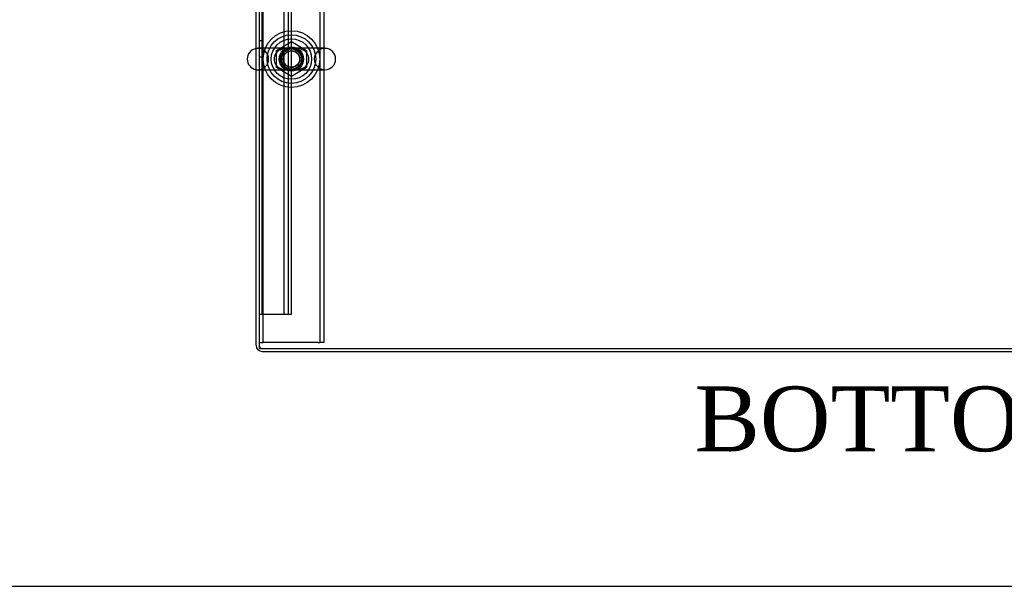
# Model space of a CAD drawing. Header units: inches. Extents: x 1 to 299, y -2 to 199.
# Tile 7 of 57: x 60 to 90, y 1 to 18. Entities that reach past the tile are written whole.
import ezdxf
from ezdxf.enums import TextEntityAlignment as Align
from ezdxf.lldxf.tags import DXFTag

# ---------------------------------------------------------------- set-up
doc = ezdxf.new("R2010")
doc.units = ezdxf.units.IN
doc.header["$MEASUREMENT"] = 0
for name, color, linetype in [('COM50677-2', 7, 'Continuous'), ('COM53964-1', 7, 'Continuous'), ('COM71210-10', 7, 'Continuous'), ('COM71298-1', 7, 'Continuous'), ('COM71299-1', 7, 'Continuous'), ('Default', 7, 'Continuous'), ('NTS18024', 7, 'Continuous'), ('SCS86414', 7, 'Continuous'), ('WAF25377', 7, 'Continuous'), ('WAM254785', 7, 'Continuous')]:
    doc.layers.add(name, color=color, linetype=linetype)
doc.styles.add('SEACAD_Times_New_Roman', font='times.ttf')
tags = doc.linetypes.add('HIDDEN2', pattern=[0.1875, 0.125, -0.0625]).pattern_tags.tags
tags[6:7] = [DXFTag(74, 4), DXFTag(75, 0), DXFTag(340, '0'), DXFTag(46, 0.0), DXFTag(50, 0.0), DXFTag(44, 0.0), DXFTag(45, 0.0)]
tags[4:5] = [DXFTag(74, 4), DXFTag(75, 0), DXFTag(340, '0'), DXFTag(46, 0.0), DXFTag(50, 0.0), DXFTag(44, 0.0), DXFTag(45, 0.0)]

# ---------------------------------------------------------------- blocks, each defined once
blk = doc.blocks.new('SE2')
at = {"layer": 'COM50677-2', "color": 7, "linetype": 'HIDDEN2'}
for p, q in [((67.075, 8.092), (67.075, 25.592)), ((68.825, 25.592), (68.825, 8.092)), ((68.95, 25.592), (68.95, 8.092)), ((66.95, 8.092), (67.075, 8.092)), ((67.135, 8.092), (67.075, 8.092)), ((68.765, 8.092), (67.135, 8.092)), ((68.765, 8.092), (68.825, 8.092)), ((68.95, 8.092), (68.825, 8.092))]:
    blk.add_line(p, q, dxfattribs=at)
blk.add_circle((67.95, 16.842), 0.375, dxfattribs=at)
at = {"layer": 'COM53964-1', "color": 7, "linetype": 'HIDDEN2'}
for p, q in [((67.045, 8.97), (67.045, 25.345)), ((67.729, 8.97), (67.729, 25.345)), ((67.855, 8.97), (67.855, 25.345)), ((67.95, 8.97), (67.95, 25.345)), ((67.045, 17.408), (66.95, 17.408)), ((66.95, 16.908), (67.045, 16.908)), ((66.95, 8.97), (67.088, 8.97)), ((67.088, 8.97), (67.812, 8.97)), ((67.812, 8.97), (67.95, 8.97))]:
    blk.add_line(p, q, dxfattribs=at)
at = {"layer": 'COM71210-10', "color": 7, "linetype": 'Continuous'}
for p, q in [((66.855, 8.004), (66.855, 25.779)), ((67.045, 7.814), (114.725, 7.814))]:
    blk.add_line(p, q, dxfattribs=at)
blk.add_arc((67.045, 8.004), 0.19, 180, 270, dxfattribs=at)
at = {"layer": 'COM71210-10', "color": 7, "linetype": 'HIDDEN2'}
blk.add_arc((67.045, 8.004), 0.095, 180, 270, dxfattribs=at)
at = {"layer": 'COM71298-1', "color": 7, "linetype": 'HIDDEN2'}
blk.add_circle((67.95, 16.842), 0.344, dxfattribs=at)
at = {"layer": 'COM71299-1', "color": 7, "linetype": 'Continuous'}
for p, q in [((66.95, 25.684), (66.95, 7.909)), ((66.95, 7.909), (114.82, 7.909))]:
    blk.add_line(p, q, dxfattribs=at)
at = {"layer": 'NTS18024', "color": 7, "linetype": 'HIDDEN2'}
for p, q in [((67.485, 17.105), (67.954, 17.38)), ((67.954, 17.38), (68.415, 17.105)), ((67.485, 16.579), (67.485, 17.105)), ((68.415, 17.105), (68.415, 16.579)), ((67.95, 16.307), (67.485, 16.579)), ((68.415, 16.579), (67.95, 16.307))]:
    blk.add_line(p, q, dxfattribs=at)
for radius in [0.312, 0.263]:
    blk.add_circle((67.95, 16.842), radius, dxfattribs=at)
at = {"layer": 'SCS86414', "color": 7, "linetype": 'HIDDEN2'}
for p, q in [((67.905, 17.174), (66.914, 17.174)), ((68.985, 17.174), (67.905, 17.174)), ((66.914, 16.511), (67.967, 16.511)), ((67.967, 16.511), (68.985, 16.511))]:
    blk.add_line(p, q, dxfattribs=at)
for radius in [0.625, 0.312, 0.252]:
    blk.add_circle((67.95, 16.842), radius, dxfattribs=at)
at = {"layer": 'SCS86414', "color": 7, "linetype": 'Continuous'}
blk.add_arc((66.914, 16.842), 0.331, 100.3132, 259.6868, dxfattribs=at)
at = {"layer": 'SCS86414', "color": 7, "linetype": 'HIDDEN2'}
for centre, radius, start, end in [((66.914, 16.842), 0.331, 90, 100.3132), ((66.914, 16.842), 0.331, 270, 90), ((67.713, 16.841), 0.303, 131.0484, 247.1599), ((67.747, 16.807), 0.352, 115.5712, 131.4638), ((68.183, 16.842), 0.306, 292.4822, 66.9196), ((68.985, 16.842), 0.331, 90, 270), ((68.985, 16.842), 0.331, 270, 90), ((66.914, 16.842), 0.331, 259.6868, 270)]:
    blk.add_arc(centre, radius, start, end, dxfattribs=at)
for points, knots in [([(67.587, 17.126), (67.592, 17.128), (67.597, 17.13), (67.656, 17.155), (67.713, 17.166), (67.802, 17.173), (67.832, 17.174), (67.894, 17.174), (67.926, 17.173), (68.022, 17.174), (68.085, 17.175), (68.202, 17.164), (68.258, 17.151), (68.311, 17.126)], [0.0565689, 0.0565689, 0.0565689, 0.0565689, 0.0625, 0.0625, 0.125, 0.125, 0.15625, 0.15625, 0.1875, 0.1875, 0.25, 0.25, 0.3119644, 0.3119644, 0.3119644, 0.3119644]), ([(68.308, 16.557), (68.304, 16.556), (68.301, 16.554), (68.243, 16.53), (68.186, 16.519), (68.067, 16.51), (68.004, 16.511), (67.907, 16.511), (67.875, 16.511), (67.814, 16.512), (67.783, 16.513), (67.695, 16.522), (67.639, 16.535), (67.587, 16.559)], [0.5584614, 0.5584614, 0.5584614, 0.5584614, 0.5625, 0.5625, 0.625, 0.625, 0.6875, 0.6875, 0.71875, 0.71875, 0.75, 0.75, 0.8114741, 0.8114741, 0.8114741, 0.8114741])]:
    blk.add_open_spline(points, degree=3, knots=knots, dxfattribs=at)
at = {"layer": 'WAF25377', "color": 7, "linetype": 'HIDDEN2'}
for radius in [0.875, 0.34]:
    blk.add_circle((67.95, 16.842), radius, dxfattribs=at)
at = {"layer": 'WAM254785', "color": 7, "linetype": 'HIDDEN2'}
for radius in [0.75, 0.312]:
    blk.add_circle((67.95, 16.842), radius, dxfattribs=at)
blk = doc.blocks.new('BORDER')
at = {"layer": 'Default', "color": 7, "linetype": 'Continuous'}
blk.add_line((-41.86, 0), (0, 0), dxfattribs=at)

msp = doc.modelspace()

# ---------------------------------------------------------------- block references
at = {"layer": 'Default', "color": 7, "xscale": 7.12, "yscale": 7.12, "zscale": 7.12}
msp.add_blockref('BORDER', (299.411, 0.564), dxfattribs=at)
at = {"layer": 'Default'}
msp.add_blockref('SE2', (0, 0), dxfattribs=at)

# ---------------------------------------------------------------- texts
at = {"layer": 'Default', "color": 7, "linetype": 'Continuous', "style": 'SEACAD_Times_New_Roman'}
msp.add_text('BOTTOM VIEW', height=2, dxfattribs=at).set_placement((80.411, 6.734), align=Align.TOP_LEFT)

doc.saveas('drawing.dxf')
